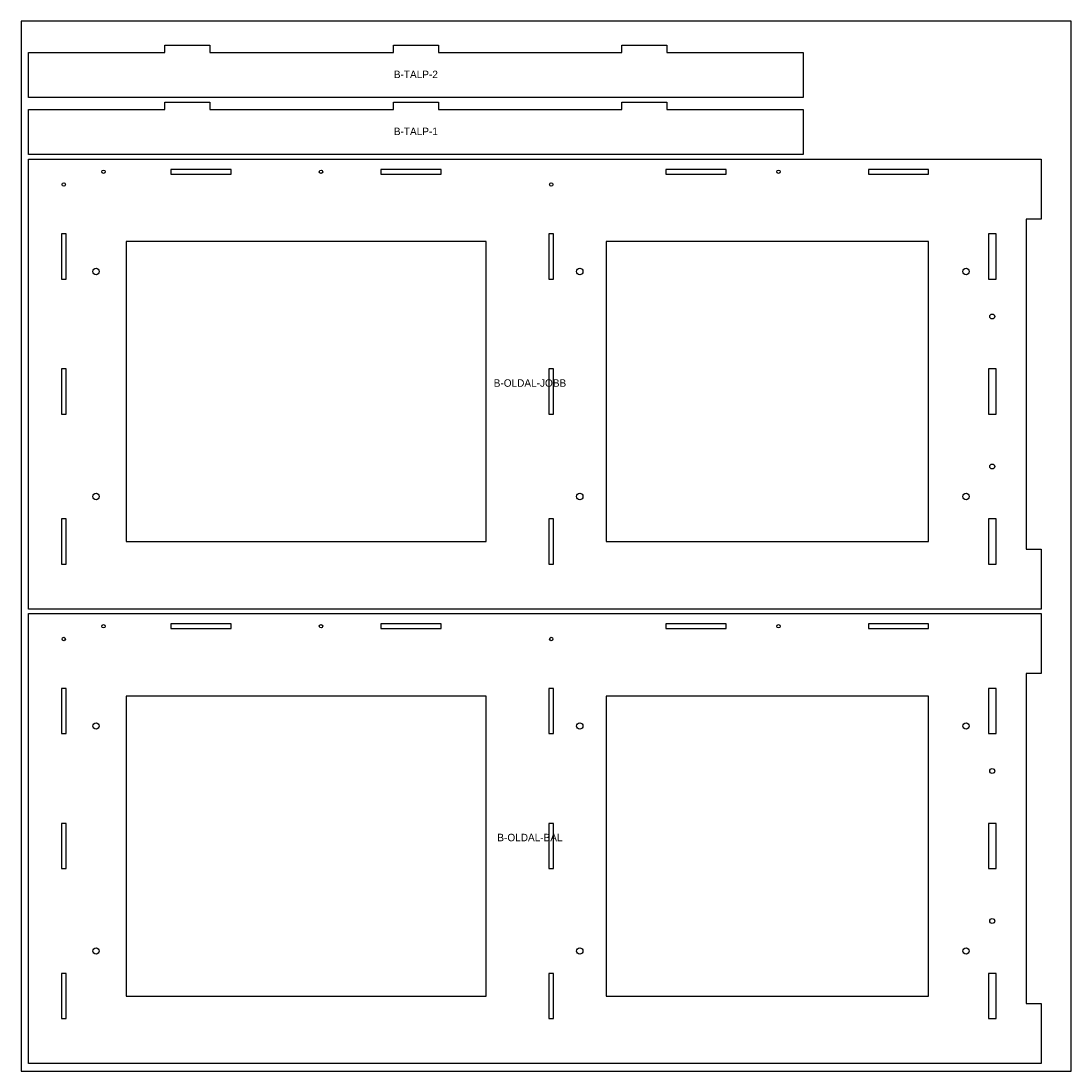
# Model space of a CAD drawing. Header units: millimetres. Extents: x 0 to 1400, y 0 to 1400.
import ezdxf
from ezdxf.enums import TextEntityAlignment as Align

# ---------------------------------------------------------------- set-up
doc = ezdxf.new("R2010")
doc.units = ezdxf.units.MM
for name, color, linetype in [('JELOLES', 5, 'Continuous'), ('TABLA', 8, 'Continuous'), ('VAGAS', 1, 'Continuous')]:
    doc.layers.add(name, color=color, linetype=linetype)

msp = doc.modelspace()

# ---------------------------------------------------------------- linework, layer by layer
at = {"layer": 'TABLA'}
msp.add_lwpolyline([(0, 0), (1400, 0), (1400, 1400), (0, 1400)], close=True, dxfattribs=at)
at = {"layer": 'VAGAS'}
for points in [[(1043, 1298), (10, 1298), (10, 1358), (191.8, 1358), (191.8, 1368), (251.8, 1368), (251.8, 1358), (496.5, 1358), (496.5, 1368), (556.5, 1368), (556.5, 1358), (801.2, 1358), (801.2, 1368), (861.2, 1368), (861.2, 1358), (1043, 1358)], [(1043, 1222), (10, 1222), (10, 1282), (191.8, 1282), (191.8, 1292), (251.8, 1292), (251.8, 1282), (496.5, 1282), (496.5, 1292), (556.5, 1292), (556.5, 1282), (801.2, 1282), (801.2, 1292), (861.2, 1292), (861.2, 1282), (1043, 1282)], [(10, 616), (10, 1216), (1360, 1216), (1360, 1136), (1340, 1136), (1340, 696), (1360, 696), (1360, 616)], [(199.8, 1202.1), (199.8, 1195.9), (280.2, 1195.9), (280.2, 1202.1)], [(479.8, 1202.1), (479.8, 1195.9), (560.2, 1195.9), (560.2, 1202.1)], [(859.8, 1202.1), (859.8, 1195.9), (940.2, 1195.9), (940.2, 1202.1)], [(1129.8, 1202.1), (1129.8, 1195.9), (1210.2, 1195.9), (1210.2, 1202.1)], [(53.9, 1116.2), (53.9, 1055.8), (60.1, 1055.8), (60.1, 1116.2)], [(140, 1106), (140, 706), (620, 706), (620, 1106)], [(703.9, 1116.2), (703.9, 1055.8), (710.1, 1055.8), (710.1, 1116.2)], [(780, 1106), (780, 706), (1210, 706), (1210, 1106)], [(1289.9, 1116.2), (1289.9, 1055.8), (1300.1, 1055.8), (1300.1, 1116.2)], [(53.9, 936.2), (53.9, 875.8), (60.1, 875.8), (60.1, 936.2)], [(703.9, 936.2), (703.9, 875.8), (710.1, 875.8), (710.1, 936.2)], [(1289.9, 936.2), (1289.9, 875.8), (1300.1, 875.8), (1300.1, 936.2)], [(53.9, 736.2), (53.9, 675.8), (60.1, 675.8), (60.1, 736.2)], [(703.9, 736.2), (703.9, 675.8), (710.1, 675.8), (710.1, 736.2)], [(1289.9, 675.8), (1300.1, 675.8), (1300.1, 736.2), (1289.9, 736.2)], [(10, 10), (10, 610), (1360, 610), (1360, 530), (1340, 530), (1340, 90), (1360, 90), (1360, 10)], [(199.8, 596.1), (199.8, 589.9), (280.2, 589.9), (280.2, 596.1)], [(479.8, 596.1), (479.8, 589.9), (560.2, 589.9), (560.2, 596.1)], [(859.8, 596.1), (859.8, 589.9), (940.2, 589.9), (940.2, 596.1)], [(1129.8, 596.1), (1129.8, 589.9), (1210.2, 589.9), (1210.2, 596.1)], [(53.9, 510.2), (53.9, 449.8), (60.1, 449.8), (60.1, 510.2)], [(703.9, 510.2), (703.9, 449.8), (710.1, 449.8), (710.1, 510.2)], [(1289.9, 510.2), (1289.9, 449.8), (1300.1, 449.8), (1300.1, 510.2)], [(140, 500), (140, 100), (620, 100), (620, 500)], [(780, 500), (780, 100), (1210, 100), (1210, 500)], [(53.9, 330.2), (53.9, 269.8), (60.1, 269.8), (60.1, 330.2)], [(703.9, 330.2), (703.9, 269.8), (710.1, 269.8), (710.1, 330.2)], [(1289.9, 330.2), (1289.9, 269.8), (1300.1, 269.8), (1300.1, 330.2)], [(53.9, 130.2), (53.9, 69.8), (60.1, 69.8), (60.1, 130.2)], [(703.9, 130.2), (703.9, 69.8), (710.1, 69.8), (710.1, 130.2)], [(1289.9, 69.8), (1300.1, 69.8), (1300.1, 130.2), (1289.9, 130.2)]]:
    msp.add_lwpolyline(points, close=True, dxfattribs=at)
for centre, radius in [((110, 1199), 2.25), ((400, 1199), 2.25), ((1010, 1199), 2.25), ((57, 1182), 2.25), ((707, 1182), 2.25), ((100, 1066), 4.25), ((745, 1066), 4.25), ((1260, 1066), 4.25), ((1295, 1006), 3.3), ((1295, 806), 3.3), ((100, 766), 4.25), ((745, 766), 4.25), ((1260, 766), 4.25), ((110, 593), 2.25), ((400, 593), 2.25), ((1010, 593), 2.25), ((57, 576), 2.25), ((707, 576), 2.25), ((100, 460), 4.25), ((745, 460), 4.25), ((1260, 460), 4.25), ((1295, 400), 3.3), ((1295, 200), 3.3), ((100, 160), 4.25), ((745, 160), 4.25), ((1260, 160), 4.25)]:
    msp.add_circle(centre, radius, dxfattribs=at)

# ---------------------------------------------------------------- texts
at = {"layer": 'JELOLES'}
for s, p in [('B-TALP-2', (526.5, 1328.8)), ('B-TALP-1', (526.5, 1252.8)), ('B-OLDAL-JOBB', (678.6, 917.3)), ('B-OLDAL-BAL', (678.6, 311.3))]:
    msp.add_text(s, height=10, dxfattribs=at).set_placement(p, align=Align.MIDDLE_CENTER)

doc.saveas('drawing.dxf')
